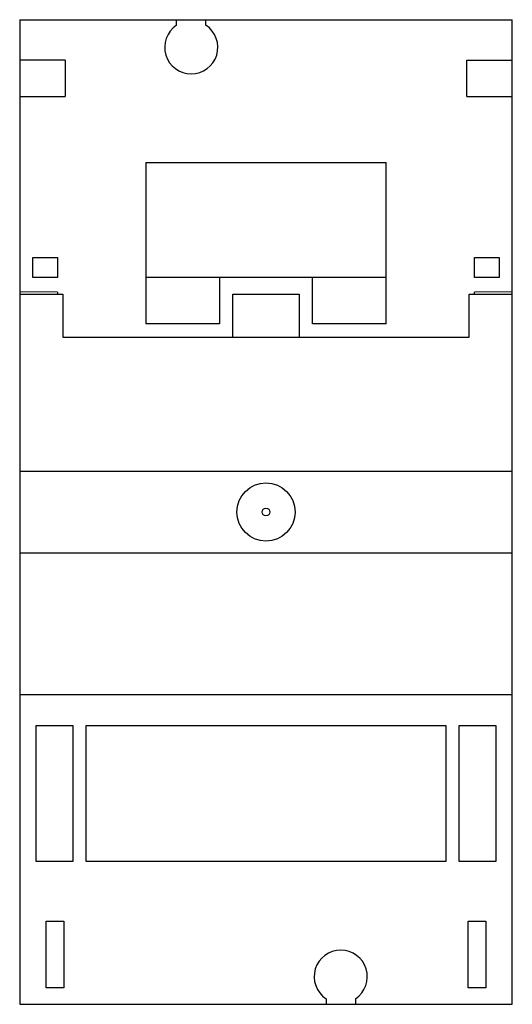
# Model space of a CAD drawing. Header units: millimetres. Extents: x 14.7 to 59.2, y 6.9 to 95.9.
import ezdxf

# ---------------------------------------------------------------- set-up
doc = ezdxf.new("R2010")
doc.units = ezdxf.units.MM
doc.header["$LTSCALE"] = 6.723135
doc.layers.add('00_COMPONENTS', color=7, linetype='CONTINUOUS')

msp = doc.modelspace()

# ---------------------------------------------------------------- linework, layer by layer
at = {"layer": '00_COMPONENTS', "color": 7, "linetype": 'Continuous'}
for p, q in [((14.718, 95.88), (14.718, 6.88)), ((14.718, 95.88), (59.218, 95.88)), ((28.892, 95.38), (28.892, 95.88)), ((31.545, 95.38), (31.545, 95.88)), ((59.218, 6.88), (59.218, 95.88)), ((18.818, 92.23), (14.718, 92.23)), ((18.818, 92.23), (18.818, 88.93)), ((55.118, 88.93), (55.118, 92.23)), ((55.118, 92.23), (59.218, 92.23)), ((14.718, 88.93), (18.818, 88.93)), ((55.118, 88.93), (59.218, 88.93)), ((26.118, 82.98), (26.118, 68.38)), ((26.118, 82.98), (47.818, 82.98)), ((47.818, 68.38), (47.818, 82.98)), ((15.918, 72.58), (15.918, 74.38)), ((15.918, 74.38), (18.118, 74.38)), ((18.118, 74.38), (18.118, 72.58)), ((55.818, 72.58), (55.818, 74.38)), ((55.818, 74.38), (58.018, 74.38)), ((58.018, 74.38), (58.018, 72.58)), ((18.118, 72.58), (15.918, 72.58)), ((47.818, 72.58), (26.118, 72.58)), ((32.768, 72.58), (32.768, 68.38)), ((41.168, 68.38), (41.168, 72.58)), ((58.018, 72.58), (55.818, 72.58)), ((18.118, 71.25), (14.718, 71.28)), ((18.118, 71.25), (18.118, 71.08)), ((59.218, 71.28), (55.818, 71.25)), ((55.818, 71.08), (55.818, 71.25)), ((14.718, 71.08), (18.618, 71.08)), ((18.618, 71.08), (18.618, 67.18)), ((33.968, 67.18), (33.968, 71.08)), ((33.968, 71.08), (39.968, 71.08)), ((39.968, 71.08), (39.968, 67.18)), ((55.318, 67.18), (55.318, 71.08)), ((55.318, 71.08), (59.218, 71.08)), ((32.768, 68.38), (26.118, 68.38)), ((47.818, 68.38), (41.168, 68.38)), ((18.618, 67.18), (55.318, 67.18)), ((14.718, 55.08), (59.218, 55.08)), ((14.718, 47.68), (59.218, 47.68)), ((14.718, 34.88), (59.218, 34.88)), ((16.218, 19.78), (16.218, 32.08)), ((16.218, 32.08), (19.518, 32.08)), ((19.518, 32.08), (19.518, 19.78)), ((20.718, 19.78), (20.718, 32.08)), ((20.718, 32.08), (53.218, 32.08)), ((53.218, 32.08), (53.218, 19.78)), ((54.418, 32.08), (57.718, 32.08)), ((54.418, 19.78), (54.418, 32.08)), ((57.718, 32.08), (57.718, 19.78)), ((19.518, 19.78), (16.218, 19.78)), ((53.218, 19.78), (20.718, 19.78)), ((57.718, 19.78), (54.418, 19.78)), ((17.118, 14.41), (18.718, 14.41)), ((17.118, 8.38), (17.118, 14.41)), ((18.718, 14.41), (18.718, 8.38)), ((55.218, 14.41), (56.818, 14.41)), ((55.218, 8.38), (55.218, 14.41)), ((56.818, 14.41), (56.818, 8.38)), ((18.718, 8.38), (17.118, 8.38)), ((56.818, 8.38), (55.218, 8.38)), ((42.392, 7.38), (42.392, 6.88)), ((45.045, 7.38), (45.045, 6.88)), ((14.718, 6.88), (59.218, 6.88))]:
    msp.add_line(p, q, dxfattribs=at)
for radius in [2.638, 0.35]:
    msp.add_circle((36.968, 51.38), radius, dxfattribs=at)
for centre, start, end in [((30.218, 93.38), 123.55731, 56.44269), ((43.718, 9.38), 303.55731, 236.44269)]:
    msp.add_arc(centre, 2.4, start, end, dxfattribs=at)

doc.saveas('drawing.dxf')
